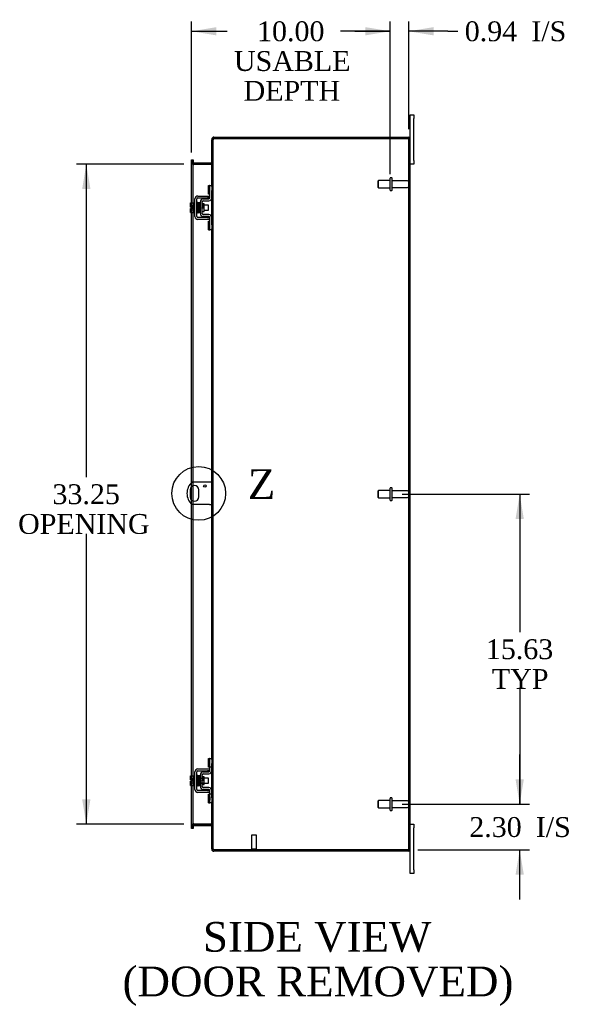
# Model space of a CAD drawing. Header units: inches. Extents: x 6 to 235, y 0 to 158.
# Tile 5 of 8: x 136 to 164, y 53 to 103. Entities that reach past the tile are written whole.
import ezdxf
from ezdxf.enums import TextEntityAlignment as Align
from ezdxf.lldxf.tags import DXFTag

# ---------------------------------------------------------------- set-up
doc = ezdxf.new("R2010")
doc.units = ezdxf.units.IN
doc.header["$MEASUREMENT"] = 0
doc.layers.get('0').update_dxf_attribs({"linetype": 'CONTINUOUS'})
for name, color, linetype in [('COM40153-1', 7, 'CONTINUOUS'), ('COM42667', 7, 'CONTINUOUS'), ('COM42780', 7, 'CONTINUOUS'), ('COM48454', 7, 'CONTINUOUS'), ('DEFAULT', 7, 'CONTINUOUS'), ('FET07710', 7, 'CONTINUOUS'), ('SCC19011', 7, 'CONTINUOUS'), ('SPR20265', 7, 'CONTINUOUS'), ('STD21878', 7, 'CONTINUOUS'), ('STD26094', 7, 'CONTINUOUS'), ('WAF25035', 7, 'CONTINUOUS')]:
    doc.layers.add(name, color=color, linetype=linetype)
doc.styles.add('SEACAD_TIMES_NEW_ROMAN', font='times.ttf')
tags = doc.linetypes.add('CENTER2', pattern=[1.125, 0.75, -0.125, 0.125, -0.125]).pattern_tags.tags
tags[10:11] = [DXFTag(74, 4), DXFTag(75, 0), DXFTag(340, '0'), DXFTag(46, 0.0), DXFTag(50, 0.0), DXFTag(44, 0.0), DXFTag(45, 0.0)]
tags[8:9] = [DXFTag(74, 4), DXFTag(75, 0), DXFTag(340, '0'), DXFTag(46, 0.0), DXFTag(50, 0.0), DXFTag(44, 0.0), DXFTag(45, 0.0)]
tags[6:7] = [DXFTag(74, 4), DXFTag(75, 0), DXFTag(340, '0'), DXFTag(46, 0.0), DXFTag(50, 0.0), DXFTag(44, 0.0), DXFTag(45, 0.0)]
tags[4:5] = [DXFTag(74, 4), DXFTag(75, 0), DXFTag(340, '0'), DXFTag(46, 0.0), DXFTag(50, 0.0), DXFTag(44, 0.0), DXFTag(45, 0.0)]

# ---------------------------------------------------------------- blocks, each defined once
blk = doc.blocks.new('GDIMGGROUP5')
at = {"layer": 'DEFAULT', "linetype": 'Continuous'}
for points in [[(161.271, 64.261), (160.854, 64.261), (161.063, 63.011)], [(161.271, 59.458), (161.063, 60.708), (160.854, 59.458)]]:
    blk.add_hatch(color=136, dxfattribs=at).paths.add_polyline_path(points)
at = {"layer": 'DEFAULT', "color": 136, "linetype": 'Continuous'}
for p, q in [((161.063, 63.011), (161.063, 65.511)), ((155.134, 63.011), (161.563, 63.011)), ((155.935, 60.708), (161.563, 60.708)), ((161.063, 58.208), (161.063, 60.708))]:
    blk.add_line(p, q, dxfattribs=at)
at = {"layer": 'DEFAULT', "color": 136, "linetype": 'Continuous', "style": 'SEACAD_TIMES_NEW_ROMAN'}
for s, p in [('2.30', (158.521, 62.36)), ('I/S', (161.875, 62.36))]:
    blk.add_text(s, height=1, dxfattribs=at).set_placement(p, align=Align.TOP_LEFT)
blk = doc.blocks.new('GDIMGGROUP6')
at = {"layer": 'DEFAULT', "linetype": 'Continuous'}
for points in [[(161.271, 77.386), (161.063, 78.636), (160.854, 77.386)], [(161.271, 64.261), (160.854, 64.261), (161.063, 63.011)]]:
    blk.add_hatch(color=136, dxfattribs=at).paths.add_polyline_path(points)
at = {"layer": 'DEFAULT', "color": 136, "linetype": 'Continuous'}
for p, q in [((155.134, 78.636), (161.563, 78.636)), ((161.063, 78.636), (161.063, 71.674)), ((161.063, 68.824), (161.063, 63.011)), ((155.134, 63.011), (161.563, 63.011))]:
    blk.add_line(p, q, dxfattribs=at)
at = {"layer": 'DEFAULT', "color": 136, "linetype": 'Continuous', "style": 'SEACAD_TIMES_NEW_ROMAN'}
for s, p in [('15.63', (159.356, 71.324)), ('TYP', (159.664, 69.824))]:
    blk.add_text(s, height=1, dxfattribs=at).set_placement(p, align=Align.TOP_LEFT)
blk = doc.blocks.new('GDIMGGROUP13')
at = {"layer": 'DEFAULT', "linetype": 'Continuous'}
for points in [[(145.78, 102.175), (144.53, 101.967), (145.78, 101.759)], [(153.284, 102.175), (153.284, 101.759), (154.534, 101.967)]]:
    blk.add_hatch(color=136, dxfattribs=at).paths.add_polyline_path(points)
at = {"layer": 'DEFAULT', "color": 136, "linetype": 'Continuous'}
for p, q in [((144.53, 95.863), (144.53, 102.467)), ((154.534, 94.761), (154.534, 102.467)), ((144.53, 101.967), (146.314, 101.967)), ((152.749, 101.967), (154.534, 101.967))]:
    blk.add_line(p, q, dxfattribs=at)
at = {"layer": 'DEFAULT', "color": 136, "linetype": 'Continuous', "style": 'SEACAD_TIMES_NEW_ROMAN'}
for s, p in [('10.00', (147.826, 102.467)), ('USABLE', (146.664, 100.967)), ('DEPTH', (147.15, 99.467))]:
    blk.add_text(s, height=1, dxfattribs=at).set_placement(p, align=Align.TOP_LEFT)
blk = doc.blocks.new('GDIMGGROUP20')
at = {"layer": 'DEFAULT', "linetype": 'Continuous'}
for points in [[(139.014, 94.011), (139.431, 94.011), (139.222, 95.261)], [(139.014, 63.261), (139.222, 62.011), (139.431, 63.261)]]:
    blk.add_hatch(color=136, dxfattribs=at).paths.add_polyline_path(points)
at = {"layer": 'DEFAULT', "color": 136, "linetype": 'Continuous'}
for p, q in [((144.138, 95.261), (138.722, 95.261)), ((139.222, 95.261), (139.222, 79.486)), ((139.222, 76.636), (139.222, 62.011)), ((144.138, 62.011), (138.722, 62.011))]:
    blk.add_line(p, q, dxfattribs=at)
at = {"layer": 'DEFAULT', "color": 136, "linetype": 'Continuous', "style": 'SEACAD_TIMES_NEW_ROMAN'}
for s, p in [('33.25', (137.516, 79.136)), ('OPENING ', (135.786, 77.636))]:
    blk.add_text(s, height=1, dxfattribs=at).set_placement(p, align=Align.TOP_LEFT)
blk = doc.blocks.new('GDIMGGROUP26')
at = {"layer": 'DEFAULT', "linetype": 'Continuous'}
for points in [[(153.284, 102.175), (153.284, 101.759), (154.534, 101.967)], [(156.721, 102.175), (155.471, 101.967), (156.721, 101.759)]]:
    blk.add_hatch(color=136, dxfattribs=at).paths.add_polyline_path(points)
at = {"layer": 'DEFAULT', "color": 136, "linetype": 'Continuous'}
for p, q in [((154.534, 94.761), (154.534, 102.467)), ((155.471, 97.028), (155.471, 102.467)), ((154.534, 101.967), (152.034, 101.967)), ((157.444, 101.967), (155.471, 101.967)), ((157.444, 101.967), (157.944, 101.967))]:
    blk.add_line(p, q, dxfattribs=at)
at = {"layer": 'DEFAULT', "color": 136, "linetype": 'Continuous', "style": 'SEACAD_TIMES_NEW_ROMAN'}
for s, p in [('0.94', (158.294, 102.467)), ('I/S', (161.648, 102.467))]:
    blk.add_text(s, height=1, dxfattribs=at).set_placement(p, align=Align.TOP_LEFT)
blk = doc.blocks.new('SE1')
at = {"color": 136, "linetype": 'Continuous', "style": 'SEACAD_TIMES_NEW_ROMAN'}
blk.add_text('Z', height=1.5, dxfattribs=at).set_placement((147.361, 79.896), align=Align.TOP_LEFT)
blk = doc.blocks.new('SE')
at = {"layer": 'DEFAULT', "color": 7, "linetype": 'CENTER2'}
blk.add_circle((144.886, 78.676), 1.355, dxfattribs=at)
at = {"layer": 'DEFAULT'}
blk.add_blockref('SE1', (0, 0), dxfattribs=at)

msp = doc.modelspace()

# ---------------------------------------------------------------- linework, layer by layer
at = {"layer": 'COM40153-1', "color": 7}
for p, q in [((145.435, 79.239), (144.547, 79.239)), ((145.543, 79.239), (145.435, 79.239)), ((144.449, 78.858), (144.449, 78.495)), ((144.886, 78.495), (144.886, 78.858)), ((145.435, 78.114), (144.547, 78.114)), ((145.435, 78.114), (145.543, 78.114))]:
    msp.add_line(p, q, dxfattribs=at)
msp.add_circle((145.199, 79.052), 0.0625, dxfattribs=at)
for centre, radius, start, end in [((145.043, 78.676), 0.75, 131.4096, 228.5904), ((144.668, 78.858), 0.218, 0, 180), ((144.668, 78.495), 0.218, 180, 0)]:
    msp.add_arc(centre, radius, start, end, dxfattribs=at)
at = {"layer": 'COM42667', "color": 7}
for p, q in [((144.697, 92.628), (144.697, 93.52)), ((144.792, 92.628), (144.792, 93.52)), ((144.84, 93.663), (145.323, 93.663)), ((144.84, 93.568), (145.323, 93.568)), ((145.323, 93.663), (145.448, 93.663)), ((145.448, 93.568), (145.323, 93.568)), ((145.323, 92.58), (144.84, 92.58)), ((145.323, 92.485), (144.84, 92.485)), ((145.323, 92.58), (145.448, 92.58)), ((145.448, 92.485), (145.323, 92.485)), ((144.697, 63.752), (144.697, 64.644)), ((144.792, 63.752), (144.792, 64.644)), ((144.84, 64.787), (145.323, 64.787)), ((144.84, 64.692), (145.323, 64.692)), ((145.323, 64.787), (145.448, 64.787)), ((145.448, 64.692), (145.323, 64.692)), ((145.323, 63.704), (144.84, 63.704)), ((145.323, 63.609), (144.84, 63.609)), ((145.323, 63.704), (145.448, 63.704)), ((145.448, 63.609), (145.323, 63.609))]:
    msp.add_line(p, q, dxfattribs=at)
for centre, radius, start, end in [((144.84, 93.52), 0.143, 90, 180), ((144.84, 93.52), 0.048, 90, 180), ((144.84, 92.628), 0.143, 180, 270), ((144.84, 92.628), 0.048, 180, 270), ((144.84, 64.644), 0.143, 90, 180), ((144.84, 64.644), 0.048, 90, 180), ((144.84, 63.752), 0.143, 180, 270), ((144.84, 63.752), 0.048, 180, 270)]:
    msp.add_arc(centre, radius, start, end, dxfattribs=at)
at = {"layer": 'COM42780', "color": 7}
for p, q in [((145.383, 93.752), (145.383, 94.189)), ((145.383, 94.189), (145.434, 94.189)), ((145.448, 94.189), (145.434, 94.189)), ((145.448, 93.939), (145.448, 94.189)), ((145.448, 94.189), (145.543, 94.189)), ((145.448, 93.567), (145.448, 93.939)), ((145.543, 94.143), (145.543, 93.939)), ((145.543, 93.567), (145.543, 93.939)), ((144.971, 92.777), (144.971, 93.371)), ((145.066, 92.777), (145.066, 93.371)), ((145.111, 93.514), (145.401, 93.519)), ((145.113, 93.419), (145.402, 93.424)), ((145.434, 93.752), (145.383, 93.752)), ((145.434, 93.752), (145.448, 93.752)), ((145.066, 92.879), (145.161, 92.879)), ((145.161, 93.269), (145.094, 93.269)), ((145.161, 92.879), (145.161, 93.269)), ((145.401, 92.629), (145.111, 92.634)), ((145.402, 92.724), (145.113, 92.729)), ((145.383, 91.959), (145.383, 92.396)), ((145.383, 92.396), (145.434, 92.396)), ((145.448, 92.396), (145.434, 92.396)), ((145.448, 92.209), (145.448, 92.581)), ((145.543, 92.209), (145.543, 92.581)), ((145.383, 91.959), (145.434, 91.959)), ((145.434, 91.959), (145.448, 91.959)), ((145.448, 91.959), (145.448, 92.209)), ((145.543, 91.959), (145.448, 91.959)), ((145.543, 92.209), (145.543, 92.005)), ((145.383, 64.876), (145.383, 65.313)), ((145.383, 65.313), (145.434, 65.313)), ((145.448, 65.313), (145.434, 65.313)), ((145.448, 65.063), (145.448, 65.313)), ((145.448, 65.313), (145.543, 65.313)), ((145.448, 64.691), (145.448, 65.063)), ((145.45, 64.876), (145.45, 65.313)), ((145.543, 65.267), (145.543, 65.063)), ((145.543, 64.691), (145.543, 65.063)), ((145.111, 64.638), (145.401, 64.643)), ((145.113, 64.543), (145.402, 64.548)), ((145.434, 64.876), (145.383, 64.876)), ((145.434, 64.876), (145.448, 64.876)), ((145.543, 64.876), (145.448, 64.876)), ((144.971, 63.901), (144.971, 64.495)), ((144.971, 64.323), (145.161, 64.323)), ((145.161, 64.305), (144.971, 64.305)), ((144.971, 64.092), (145.161, 64.092)), ((144.971, 64.073), (145.161, 64.073)), ((145.066, 63.901), (145.066, 64.495)), ((145.094, 64.393), (145.066, 64.393)), ((145.161, 64.393), (145.094, 64.393)), ((145.161, 64.003), (145.161, 64.393)), ((145.066, 64.003), (145.161, 64.003)), ((145.401, 63.753), (145.111, 63.758)), ((145.402, 63.848), (145.113, 63.853)), ((145.383, 63.083), (145.383, 63.52)), ((145.383, 63.52), (145.434, 63.52)), ((145.448, 63.52), (145.434, 63.52)), ((145.448, 63.333), (145.448, 63.705)), ((145.543, 63.52), (145.448, 63.52)), ((145.45, 63.083), (145.45, 63.52)), ((145.543, 63.333), (145.543, 63.705)), ((145.383, 63.083), (145.434, 63.083)), ((145.434, 63.083), (145.448, 63.083)), ((145.449, 63.388), (145.448, 63.388)), ((145.449, 63.358), (145.448, 63.358)), ((145.448, 63.083), (145.448, 63.333)), ((145.449, 63.279), (145.448, 63.279)), ((145.449, 63.273), (145.448, 63.273)), ((145.449, 63.248), (145.448, 63.248)), ((145.449, 63.215), (145.448, 63.215)), ((145.543, 63.083), (145.448, 63.083)), ((145.449, 63.388), (145.449, 63.273)), ((145.449, 63.273), (145.449, 63.248)), ((145.449, 63.248), (145.449, 63.215)), ((145.543, 63.333), (145.543, 63.129))]:
    msp.add_line(p, q, dxfattribs=at)
for centre, radius, start, end in [((145.114, 93.371), 0.143, 91, 180), ((145.114, 93.371), 0.048, 91, 180), ((145.4, 93.567), 0.048, 271, 0), ((145.4, 93.567), 0.143, 271, 0), ((145.114, 92.777), 0.143, 180, 269), ((145.114, 92.777), 0.048, 180, 269), ((145.4, 92.581), 0.048, 0, 89), ((145.4, 92.581), 0.143, 0, 89), ((145.114, 64.495), 0.143, 91, 180), ((145.114, 64.495), 0.048, 91, 180), ((145.4, 64.691), 0.048, 271, 0), ((145.4, 64.691), 0.143, 271, 0), ((145.114, 63.901), 0.143, 180, 269), ((145.114, 63.901), 0.048, 180, 269), ((145.4, 63.705), 0.048, 0, 89), ((145.4, 63.705), 0.143, 0, 89)]:
    msp.add_arc(centre, radius, start, end, dxfattribs=at)
at = {"layer": 'COM48454', "color": 7}
for p, q in [((145.567, 96.528), (145.543, 96.528)), ((145.543, 96.528), (145.543, 96.504)), ((145.543, 96.504), (145.543, 96.502)), ((145.543, 96.504), (145.615, 96.504)), ((145.615, 96.502), (145.543, 96.502)), ((145.543, 94.143), (145.543, 96.502)), ((145.543, 96.486), (145.615, 96.486)), ((145.615, 96.528), (145.567, 96.528)), ((145.615, 96.528), (145.615, 96.504)), ((145.615, 96.504), (145.615, 96.502)), ((145.615, 60.77), (145.615, 96.502)), ((145.651, 96.564), (145.651, 96.636)), ((145.651, 96.636), (155.435, 96.636)), ((145.651, 96.564), (155.435, 96.564)), ((155.435, 96.564), (145.651, 96.564)), ((155.537, 96.564), (155.435, 96.564)), ((155.435, 96.564), (155.537, 96.564)), ((155.471, 60.744), (155.471, 96.528)), ((155.471, 96.528), (155.543, 96.528)), ((155.543, 60.744), (155.543, 96.528)), ((144.53, 95.491), (144.602, 95.491)), ((144.53, 95.415), (144.53, 95.491)), ((144.53, 95.415), (144.53, 95.408)), ((144.53, 95.363), (144.53, 95.408)), ((144.602, 95.408), (144.53, 95.408)), ((144.53, 95.369), (144.602, 95.369)), ((144.53, 93.315), (144.53, 95.363)), ((144.53, 95.351), (144.602, 95.351)), ((144.602, 95.491), (144.602, 95.415)), ((144.602, 95.415), (144.602, 95.408)), ((144.602, 95.408), (144.602, 95.363)), ((144.602, 93.315), (144.602, 95.363)), ((144.638, 95.333), (144.638, 95.261)), ((144.638, 95.333), (145.507, 95.333)), ((145.507, 95.333), (145.507, 95.261)), ((145.615, 95.369), (145.543, 95.369)), ((145.615, 95.351), (145.543, 95.351)), ((144.638, 95.261), (145.507, 95.261)), ((145.507, 95.248), (144.638, 95.248)), ((144.53, 93.108), (144.53, 93.315)), ((144.602, 92.833), (144.602, 93.315)), ((145.543, 92.581), (145.543, 93.567)), ((144.53, 93.04), (144.53, 93.108)), ((144.53, 92.833), (144.53, 93.04)), ((144.53, 79.223), (144.53, 92.833)), ((144.602, 79.239), (144.602, 92.833)), ((145.543, 65.267), (145.543, 92.005)), ((144.53, 79.027), (144.53, 79.223)), ((144.53, 78.325), (144.53, 79.027)), ((144.602, 79.066), (144.602, 79.239)), ((144.602, 78.286), (144.602, 79.066)), ((144.53, 78.129), (144.53, 78.325)), ((144.53, 64.439), (144.53, 78.129)), ((144.602, 78.114), (144.602, 78.286)), ((144.602, 64.439), (144.602, 78.114)), ((145.543, 63.705), (145.543, 64.691)), ((144.53, 64.232), (144.53, 64.439)), ((144.53, 64.164), (144.53, 64.232)), ((144.53, 63.957), (144.53, 64.164)), ((144.602, 63.957), (144.602, 64.439)), ((144.53, 61.91), (144.53, 63.957)), ((144.602, 61.91), (144.602, 63.957)), ((145.543, 60.77), (145.543, 63.129)), ((144.53, 61.921), (144.602, 61.921)), ((144.53, 61.865), (144.53, 61.91)), ((144.602, 61.903), (144.53, 61.903)), ((144.53, 61.857), (144.53, 61.865)), ((144.53, 61.865), (144.602, 61.865)), ((144.53, 61.781), (144.53, 61.857)), ((144.602, 61.781), (144.53, 61.781)), ((144.602, 61.91), (144.602, 61.865)), ((144.602, 61.857), (144.602, 61.865)), ((144.602, 61.857), (144.602, 61.781)), ((144.638, 62.025), (145.507, 62.025)), ((144.638, 61.939), (144.638, 62.011)), ((144.638, 62.011), (145.507, 62.011)), ((144.638, 61.939), (145.507, 61.939)), ((145.507, 61.939), (145.507, 62.011)), ((145.615, 61.921), (145.543, 61.921)), ((145.543, 61.903), (145.615, 61.903)), ((145.543, 60.786), (145.615, 60.786)), ((145.543, 60.77), (145.543, 60.768)), ((145.615, 60.77), (145.543, 60.77)), ((145.543, 60.768), (145.615, 60.768)), ((145.543, 60.768), (145.543, 60.744)), ((145.567, 60.744), (145.543, 60.744)), ((145.615, 60.744), (145.567, 60.744)), ((145.615, 60.77), (145.615, 60.768)), ((145.615, 60.768), (145.615, 60.744)), ((145.651, 60.708), (155.435, 60.708)), ((155.435, 60.708), (145.651, 60.708)), ((145.651, 60.708), (145.651, 60.636)), ((155.435, 60.636), (145.651, 60.636)), ((155.435, 60.708), (155.537, 60.708)), ((155.537, 60.708), (155.435, 60.708)), ((155.471, 60.744), (155.543, 60.744))]:
    msp.add_line(p, q, dxfattribs=at)
for centre, radius, start, end in [((145.651, 96.528), 0.108, 90, 180), ((145.651, 96.528), 0.036, 128.7236, 180), ((145.651, 96.528), 0.036, 90, 128.7236), ((155.435, 96.528), 0.108, 19.4712, 90), ((155.435, 96.528), 0.036, 0, 90), ((155.435, 96.528), 0.108, 0, 19.4712), ((144.638, 95.369), 0.108, 180, 259.6031), ((144.635, 95.354), 0.106, 181.2987, 271.2013), ((144.638, 95.369), 0.036, 180, 270), ((145.507, 95.369), 0.036, 270, 0), ((145.509, 95.354), 0.106, 268.8065, 358.6935), ((145.507, 95.369), 0.108, 280.3994, 0), ((144.638, 95.369), 0.108, 259.6031, 270), ((145.507, 95.369), 0.108, 270, 280.3994), ((144.635, 61.919), 0.106, 88.8065, 178.6935), ((144.638, 61.903), 0.108, 100.3965, 180), ((144.638, 61.903), 0.036, 90, 180), ((144.638, 61.903), 0.108, 90, 100.3965), ((145.509, 61.919), 0.106, 1.2987, 91.2013), ((145.507, 61.903), 0.108, 79.6015, 90), ((145.507, 61.903), 0.036, 0, 90), ((145.507, 61.903), 0.108, 0, 79.6015), ((145.651, 60.744), 0.108, 180, 270), ((145.651, 60.744), 0.036, 180, 231.2764), ((145.651, 60.744), 0.036, 231.2764, 270), ((155.435, 60.744), 0.036, 270, 0), ((155.435, 60.744), 0.108, 270, 340.5288), ((155.435, 60.744), 0.108, 340.5288, 0)]:
    msp.add_arc(centre, radius, start, end, dxfattribs=at)
for centre, major_axis, start_param, end_param in [((155.435, 96.528), (-0.036, 0), 3.141593, 4.712389), ((155.435, 96.528), (-0.108, 0), 3.141593, 3.48143), ((155.435, 60.744), (-0.036, 0), 1.570796, 3.141593), ((155.435, 60.744), (-0.108, 0), 2.801756, 3.141593)]:
    msp.add_ellipse(centre, major_axis=major_axis, ratio=0.997813, start_param=start_param, end_param=end_param, dxfattribs=at)
for points, knots in [([(145.651, 96.564), (145.637, 96.559), (145.622, 96.554), (145.596, 96.544), (145.584, 96.538), (145.564, 96.528), (145.556, 96.523), (145.545, 96.513), (145.543, 96.508), (145.543, 96.502)], [0, 0, 0, 0, 0.25, 0.25, 0.5, 0.5, 0.75, 0.75, 1, 1, 1, 1]), ([(145.651, 96.564), (145.646, 96.559), (145.641, 96.554), (145.633, 96.544), (145.629, 96.538), (145.622, 96.528), (145.619, 96.523), (145.616, 96.513), (145.615, 96.508), (145.615, 96.502)], [0, 0, 0, 0, 0.25, 0.25, 0.5, 0.5, 0.75, 0.75, 1, 1, 1, 1]), ([(144.602, 95.351), (144.602, 95.341), (144.602, 95.331), (144.604, 95.31), (144.606, 95.3), (144.61, 95.285), (144.611, 95.28), (144.615, 95.271), (144.617, 95.267), (144.621, 95.259), (144.624, 95.255), (144.629, 95.251), (144.63, 95.25), (144.634, 95.248), (144.636, 95.248), (144.638, 95.248)], [0, 0, 0, 0, 0.25, 0.25, 0.5, 0.5, 0.625, 0.625, 0.75, 0.75, 0.875, 0.875, 0.9375, 0.9375, 1, 1, 1, 1]), ([(145.507, 95.248), (145.509, 95.248), (145.51, 95.248), (145.514, 95.25), (145.516, 95.251), (145.52, 95.255), (145.523, 95.259), (145.528, 95.267), (145.53, 95.271), (145.533, 95.28), (145.534, 95.285), (145.538, 95.3), (145.54, 95.31), (145.542, 95.331), (145.543, 95.341), (145.543, 95.351)], [0, 0, 0, 0, 0.0625, 0.0625, 0.125, 0.125, 0.25, 0.25, 0.375, 0.375, 0.5, 0.5, 0.75, 0.75, 1, 1, 1, 1]), ([(144.638, 62.025), (144.636, 62.025), (144.634, 62.024), (144.63, 62.023), (144.629, 62.021), (144.624, 62.017), (144.621, 62.014), (144.617, 62.006), (144.615, 62.001), (144.611, 61.992), (144.61, 61.987), (144.606, 61.973), (144.604, 61.962), (144.602, 61.942), (144.602, 61.932), (144.602, 61.921)], [0, 0, 0, 0, 0.0625, 0.0625, 0.125, 0.125, 0.25, 0.25, 0.375, 0.375, 0.5, 0.5, 0.75, 0.75, 1, 1, 1, 1]), ([(145.543, 61.921), (145.543, 61.932), (145.542, 61.942), (145.54, 61.962), (145.538, 61.973), (145.534, 61.987), (145.533, 61.992), (145.53, 62.001), (145.528, 62.006), (145.523, 62.014), (145.52, 62.017), (145.516, 62.021), (145.514, 62.023), (145.51, 62.024), (145.509, 62.024), (145.507, 62.025)], [0, 0, 0, 0, 0.25, 0.25, 0.5, 0.5, 0.625, 0.625, 0.75, 0.75, 0.875, 0.875, 0.9375, 0.9375, 1, 1, 1, 1]), ([(145.543, 60.77), (145.543, 60.765), (145.545, 60.76), (145.556, 60.749), (145.564, 60.744), (145.584, 60.734), (145.596, 60.729), (145.622, 60.719), (145.637, 60.713), (145.651, 60.708)], [0, 0, 0, 0, 0.25, 0.25, 0.5, 0.5, 0.75, 0.75, 1, 1, 1, 1]), ([(145.615, 60.77), (145.615, 60.765), (145.616, 60.76), (145.619, 60.749), (145.622, 60.744), (145.629, 60.734), (145.633, 60.729), (145.641, 60.719), (145.646, 60.713), (145.651, 60.708)], [0, 0, 0, 0, 0.25, 0.25, 0.5, 0.5, 0.75, 0.75, 1, 1, 1, 1])]:
    msp.add_open_spline(points, degree=3, knots=knots, dxfattribs=at)
at = {"layer": 'FET07710', "color": 7}
for p, q in [((155.543, 97.574), (155.543, 97.761)), ((155.543, 97.761), (155.73, 97.761)), ((155.73, 97.761), (155.73, 97.574)), ((155.543, 96.528), (155.543, 97.574)), ((155.73, 95.449), (155.73, 97.574)), ((155.73, 95.449), (155.73, 95.261)), ((155.73, 95.261), (155.543, 95.261)), ((155.543, 62.011), (155.73, 62.011)), ((155.73, 62.011), (155.73, 61.824)), ((155.73, 59.699), (155.73, 61.824)), ((155.543, 59.699), (155.543, 60.744)), ((155.543, 59.511), (155.543, 59.699)), ((155.73, 59.699), (155.73, 59.511)), ((155.73, 59.511), (155.543, 59.511))]:
    msp.add_line(p, q, dxfattribs=at)
at = {"layer": 'SCC19011', "color": 7}
for p, q in [((144.471, 93.315), (144.652, 93.315)), ((144.471, 93.183), (144.471, 93.315)), ((144.471, 93.183), (144.652, 93.183)), ((144.471, 93.108), (144.471, 93.183)), ((144.566, 93.108), (144.471, 93.108)), ((144.471, 92.965), (144.471, 93.04)), ((144.566, 93.04), (144.471, 93.04)), ((144.471, 92.965), (144.652, 92.965)), ((144.471, 92.833), (144.471, 92.965)), ((144.471, 92.833), (144.652, 92.833)), ((144.566, 93.04), (144.566, 93.108)), ((144.815, 93.196), (144.792, 93.196)), ((144.792, 92.952), (144.824, 92.952)), ((144.865, 93.196), (144.85, 93.196)), ((144.859, 92.952), (144.874, 92.952)), ((144.915, 93.196), (144.9, 93.196)), ((144.909, 92.952), (144.924, 92.952)), ((144.965, 93.196), (144.95, 93.196)), ((144.959, 92.952), (144.971, 92.952)), ((145.384, 93.196), (145.161, 93.196)), ((145.161, 92.952), (145.384, 92.952)), ((145.384, 92.952), (145.384, 93.196)), ((144.471, 64.439), (144.652, 64.439)), ((144.471, 64.307), (144.471, 64.439)), ((144.471, 64.307), (144.652, 64.307)), ((144.471, 64.232), (144.471, 64.307)), ((144.566, 64.232), (144.471, 64.232)), ((144.471, 64.089), (144.471, 64.164)), ((144.566, 64.164), (144.471, 64.164)), ((144.471, 64.089), (144.652, 64.089)), ((144.471, 63.957), (144.471, 64.089)), ((144.566, 64.164), (144.566, 64.232)), ((144.815, 64.32), (144.792, 64.32)), ((144.792, 64.076), (144.824, 64.076)), ((144.865, 64.32), (144.85, 64.32)), ((144.859, 64.076), (144.874, 64.076)), ((144.915, 64.32), (144.9, 64.32)), ((144.909, 64.076), (144.924, 64.076)), ((144.965, 64.32), (144.95, 64.32)), ((144.959, 64.076), (144.971, 64.076)), ((145.384, 64.32), (145.161, 64.32)), ((145.161, 64.076), (145.384, 64.076)), ((145.384, 64.076), (145.384, 64.32)), ((144.471, 63.957), (144.652, 63.957))]:
    msp.add_line(p, q, dxfattribs=at)
at = {"layer": 'SPR20265', "color": 7}
for p, q in [((145.07, 93.074), (145.105, 93.074)), ((145.07, 64.198), (145.105, 64.198))]:
    msp.add_line(p, q, dxfattribs=at)
for centre, radius, start, end in [((149.773, 92.895), 4.985, 175.1825, 176.5376), ((144.925, 93.299), 0.0181, 0.2962, 180.6354), ((149.743, 92.897), 4.919, 179.5796, 179.9446), ((149.773, 64.019), 4.985, 175.1825, 176.5376), ((149.743, 64.021), 4.919, 179.5796, 179.9446), ((144.925, 64.423), 0.0181, 0.2962, 180.6354)]:
    msp.add_arc(centre, radius, start, end, dxfattribs=at)
for centre in [(144.806, 92.902), (144.806, 64.026)]:
    msp.add_ellipse(centre, major_axis=(-0.0175, 0), ratio=0.707107, start_param=0.666946, end_param=5.616239, dxfattribs=at)
for points, knots in [([(144.842, 93.315), (144.842, 93.316), (144.842, 93.317), (144.841, 93.32), (144.84, 93.323), (144.839, 93.325), (144.836, 93.328), (144.834, 93.33), (144.831, 93.331), (144.826, 93.332), (144.82, 93.332), (144.813, 93.328), (144.807, 93.32), (144.806, 93.314), (144.805, 93.31)], [0, 0, 0, 0, 0.03948, 0.078027, 0.11705, 0.157795, 0.20119, 0.247813, 0.297965, 0.351797, 0.472995, 0.624898, 0.803476, 1, 1, 1, 1]), ([(144.807, 93.311), (144.808, 93.311), (144.809, 93.31), (144.811, 93.291), (144.813, 93.256), (144.815, 93.215), (144.816, 93.174), (144.818, 93.136), (144.819, 93.103), (144.82, 93.076), (144.821, 93.05), (144.821, 93.02), (144.823, 92.985), (144.824, 92.945), (144.826, 92.905), (144.828, 92.868), (144.83, 92.84), (144.832, 92.837), (144.832, 92.836)], [0.0402294, 0.0402294, 0.0402294, 0.0402294, 0.0962651, 0.1836152, 0.2619538, 0.3312786, 0.3915016, 0.442594, 0.4845239, 0.5172899, 0.5463931, 0.5841023, 0.6308517, 0.6866387, 0.7514677, 0.8253147, 0.9081399, 0.9951321, 0.9951321, 0.9951321, 0.9951321]), ([(144.867, 92.84), (144.866, 92.841), (144.865, 92.844), (144.863, 92.87), (144.861, 92.906), (144.859, 92.946), (144.858, 92.985), (144.856, 93.02), (144.856, 93.05), (144.855, 93.076), (144.854, 93.103), (144.853, 93.136), (144.851, 93.175), (144.85, 93.217), (144.848, 93.259), (144.846, 93.295), (144.844, 93.316), (144.842, 93.317), (144.842, 93.317)], [0.007956, 0.007956, 0.007956, 0.007956, 0.0902869, 0.171964, 0.2449933, 0.3092617, 0.364675, 0.4111808, 0.4487353, 0.4777397, 0.5104186, 0.5522907, 0.6034131, 0.6638342, 0.7336337, 0.8128446, 0.9016052, 0.9648764, 0.9648764, 0.9648764, 0.9648764]), ([(144.857, 93.31), (144.856, 93.307), (144.854, 93.294), (144.852, 93.262), (144.851, 93.232), (144.85, 93.215), (144.85, 93.214)], [0.0981827, 0.0981827, 0.0981827, 0.0981827, 0.1867929, 0.2658332, 0.3354212, 0.34433, 0.34433, 0.34433, 0.34433]), ([(144.894, 93.299), (144.894, 93.305), (144.893, 93.312), (144.886, 93.32), (144.88, 93.323), (144.875, 93.324), (144.872, 93.324), (144.868, 93.323), (144.865, 93.321), (144.862, 93.318), (144.859, 93.315), (144.858, 93.31), (144.858, 93.308), (144.858, 93.306)], [0, 0, 0, 0, 0.337377, 0.476585, 0.593946, 0.643993, 0.690857, 0.738213, 0.787078, 0.837877, 0.890521, 0.944659, 1, 1, 1, 1]), ([(144.859, 93.302), (144.86, 93.294), (144.861, 93.281), (144.864, 93.232), (144.866, 93.166), (144.869, 93.088), (144.872, 93.007), (144.875, 92.932), (144.878, 92.872), (144.88, 92.856), (144.881, 92.847)], [0, 0, 0, 0, 0.114486, 0.231947, 0.352472, 0.475982, 0.602512, 0.732024, 0.864532, 1, 1, 1, 1]), ([(144.916, 92.85), (144.915, 92.856), (144.913, 92.869), (144.911, 92.916), (144.908, 92.98), (144.905, 93.057), (144.902, 93.139), (144.9, 93.215), (144.897, 93.277), (144.895, 93.294), (144.894, 93.304)], [0, 0, 0, 0, 0.112935, 0.229308, 0.349042, 0.472285, 0.598918, 0.729117, 0.862747, 1, 1, 1, 1]), ([(144.907, 93.301), (144.906, 93.299), (144.905, 93.295), (144.903, 93.266), (144.901, 93.235), (144.9, 93.215), (144.9, 93.209)], [0, 0, 0, 0, 0.0920689, 0.1750905, 0.2491163, 0.2787764, 0.2787764, 0.2787764, 0.2787764]), ([(144.907, 93.298), (144.908, 93.296), (144.909, 93.293), (144.912, 93.266), (144.914, 93.232), (144.916, 93.185), (144.918, 93.13), (144.92, 93.07), (144.922, 93.008), (144.924, 92.95), (144.927, 92.902), (144.929, 92.869), (144.931, 92.851), (144.932, 92.85), (144.933, 92.85)], [0.0030153, 0.0030153, 0.0030153, 0.0030153, 0.0911168, 0.1734244, 0.2469059, 0.3115047, 0.4137106, 0.4808253, 0.5545336, 0.6652124, 0.7347799, 0.8137322, 0.9021481, 0.9589659, 0.9589659, 0.9589659, 0.9589659]), ([(144.967, 92.857), (144.966, 92.857), (144.965, 92.858), (144.963, 92.874), (144.961, 92.905), (144.959, 92.951), (144.957, 93.008), (144.955, 93.07), (144.953, 93.13), (144.951, 93.185), (144.949, 93.233), (144.947, 93.268), (144.944, 93.296), (144.943, 93.3), (144.942, 93.301)], [0.04806, 0.04806, 0.04806, 0.04806, 0.0950174, 0.1815834, 0.2594443, 0.3284541, 0.4389593, 0.5129458, 0.5804713, 0.6835524, 0.7488804, 0.8233727, 0.9070568, 1, 1, 1, 1]), ([(144.971, 93.309), (144.969, 93.308), (144.965, 93.307), (144.956, 93.298), (144.956, 93.287), (144.952, 93.259), (144.951, 93.229), (144.95, 93.208), (144.95, 93.205)], [0.5123447, 0.5123447, 0.5123447, 0.5123447, 0.5177994, 0.525151, 0.5633792, 0.6073205, 0.6548363, 0.6646728, 0.6646728, 0.6646728, 0.6646728]), ([(144.832, 92.837), (144.832, 92.836), (144.832, 92.833), (144.834, 92.829), (144.836, 92.826), (144.84, 92.822), (144.846, 92.82), (144.853, 92.82), (144.86, 92.822), (144.865, 92.827), (144.867, 92.833), (144.868, 92.836), (144.868, 92.838)], [0, 0, 0, 0, 0.065589, 0.134096, 0.204, 0.273642, 0.405923, 0.527776, 0.652215, 0.775569, 0.89228, 1, 1, 1, 1]), ([(144.867, 92.836), (144.868, 92.839), (144.87, 92.844), (144.872, 92.875), (144.874, 92.908), (144.874, 92.93), (144.875, 92.937)], [0, 0, 0, 0, 0.0928591, 0.1764944, 0.2509703, 0.283562, 0.283562, 0.283562, 0.283562]), ([(144.88, 92.852), (144.881, 92.846), (144.882, 92.84), (144.889, 92.832), (144.894, 92.829), (144.899, 92.828), (144.902, 92.828), (144.906, 92.829), (144.91, 92.831), (144.913, 92.834), (144.915, 92.838), (144.916, 92.842), (144.916, 92.844), (144.917, 92.846)], [0, 0, 0, 0, 0.324319, 0.462115, 0.581304, 0.633213, 0.682431, 0.732423, 0.783847, 0.836789, 0.89085, 0.94542, 1, 1, 1, 1]), ([(144.918, 92.844), (144.919, 92.847), (144.92, 92.86), (144.922, 92.893), (144.924, 92.923), (144.925, 92.939), (144.925, 92.942)], [0.0989373, 0.0989373, 0.0989373, 0.0989373, 0.1880575, 0.2674974, 0.3374282, 0.3488368, 0.3488368, 0.3488368, 0.3488368]), ([(144.933, 92.853), (144.933, 92.852), (144.933, 92.851), (144.933, 92.848), (144.934, 92.845), (144.936, 92.843), (144.938, 92.84), (144.941, 92.838), (144.944, 92.837), (144.948, 92.836), (144.954, 92.836), (144.962, 92.84), (144.968, 92.849), (144.969, 92.855), (144.969, 92.859)], [0, 0, 0, 0, 0.039675, 0.078069, 0.116606, 0.156607, 0.199119, 0.244855, 0.294249, 0.347558, 0.468612, 0.621309, 0.801496, 1, 1, 1, 1]), ([(144.961, 93.278), (144.96, 93.278), (144.96, 93.277), (144.961, 93.266), (144.963, 93.242), (144.965, 93.192), (144.968, 93.132), (144.969, 93.081), (144.97, 93.056), (144.971, 93.047)], [0.5349665, 0.5349665, 0.5349665, 0.5349665, 0.5439036, 0.5644155, 0.6082886, 0.6560238, 0.7153998, 0.7518561, 0.772357, 0.772357, 0.772357, 0.772357]), ([(145.092, 93.276), (145.092, 93.278), (145.092, 93.28), (145.09, 93.284), (145.088, 93.288), (145.085, 93.29), (145.082, 93.292), (145.077, 93.294), (145.071, 93.294), (145.067, 93.292), (145.066, 93.291)], [0, 0, 0, 0, 0.0589773, 0.1211115, 0.1849679, 0.2490189, 0.31194, 0.3728411, 0.4898099, 0.5959107, 0.5959107, 0.5959107, 0.5959107]), ([(145.066, 93.171), (145.066, 93.166), (145.067, 93.148), (145.068, 93.115), (145.069, 93.089), (145.07, 93.074)], [0.6947227, 0.6947227, 0.6947227, 0.6947227, 0.7496304, 0.874808, 1, 1, 1, 1]), ([(145.068, 92.866), (145.069, 92.87), (145.069, 92.874), (145.07, 92.879), (145.07, 92.879)], [0.54441451, 0.54441451, 0.54441451, 0.54441451, 0.56768827, 0.56919724, 0.56919724, 0.56919724, 0.56919724]), ([(145.105, 93.074), (145.104, 93.089), (145.103, 93.115), (145.101, 93.156), (145.1, 93.192), (145.098, 93.224), (145.096, 93.25), (145.095, 93.268), (145.093, 93.278), (145.092, 93.278), (145.092, 93.278)], [0, 0, 0, 0, 0.1236932, 0.2477957, 0.3722334, 0.4970307, 0.6222178, 0.7477992, 0.8737106, 0.9604174, 0.9604174, 0.9604174, 0.9604174]), ([(144.842, 64.439), (144.842, 64.44), (144.842, 64.441), (144.841, 64.444), (144.84, 64.447), (144.839, 64.449), (144.836, 64.452), (144.834, 64.454), (144.831, 64.455), (144.826, 64.456), (144.82, 64.456), (144.813, 64.452), (144.807, 64.444), (144.806, 64.438), (144.805, 64.434)], [0, 0, 0, 0, 0.03948, 0.078027, 0.11705, 0.157795, 0.20119, 0.247813, 0.297965, 0.351797, 0.472995, 0.624898, 0.803476, 1, 1, 1, 1]), ([(144.807, 64.435), (144.808, 64.435), (144.809, 64.434), (144.811, 64.415), (144.813, 64.38), (144.815, 64.339), (144.816, 64.298), (144.818, 64.26), (144.819, 64.227), (144.82, 64.2), (144.821, 64.174), (144.821, 64.144), (144.823, 64.109), (144.824, 64.069), (144.826, 64.029), (144.828, 63.992), (144.83, 63.964), (144.832, 63.961), (144.832, 63.96)], [0.0402294, 0.0402294, 0.0402294, 0.0402294, 0.0962651, 0.1836152, 0.2619538, 0.3312786, 0.3915016, 0.442594, 0.4845239, 0.5172899, 0.5463931, 0.5841023, 0.6308517, 0.6866387, 0.7514677, 0.8253147, 0.9081399, 0.9951321, 0.9951321, 0.9951321, 0.9951321]), ([(144.867, 63.964), (144.866, 63.965), (144.865, 63.968), (144.863, 63.994), (144.861, 64.03), (144.859, 64.07), (144.858, 64.109), (144.856, 64.144), (144.856, 64.174), (144.855, 64.2), (144.854, 64.227), (144.853, 64.26), (144.851, 64.299), (144.85, 64.341), (144.848, 64.383), (144.846, 64.419), (144.844, 64.44), (144.842, 64.441), (144.842, 64.441)], [0.007956, 0.007956, 0.007956, 0.007956, 0.0902869, 0.171964, 0.2449933, 0.3092617, 0.364675, 0.4111808, 0.4487353, 0.4777397, 0.5104186, 0.5522907, 0.6034131, 0.6638342, 0.7336337, 0.8128446, 0.9016052, 0.9648764, 0.9648764, 0.9648764, 0.9648764]), ([(144.857, 64.434), (144.856, 64.431), (144.854, 64.418), (144.852, 64.386), (144.851, 64.356), (144.85, 64.339), (144.85, 64.338)], [0.0981827, 0.0981827, 0.0981827, 0.0981827, 0.1867929, 0.2658332, 0.3354212, 0.34433, 0.34433, 0.34433, 0.34433]), ([(144.894, 64.423), (144.894, 64.429), (144.893, 64.436), (144.886, 64.444), (144.88, 64.447), (144.875, 64.448), (144.872, 64.448), (144.868, 64.447), (144.865, 64.445), (144.862, 64.442), (144.859, 64.439), (144.858, 64.434), (144.858, 64.432), (144.858, 64.43)], [0, 0, 0, 0, 0.337377, 0.476585, 0.593946, 0.643993, 0.690857, 0.738213, 0.787078, 0.837877, 0.890521, 0.944659, 1, 1, 1, 1]), ([(144.859, 64.426), (144.86, 64.418), (144.861, 64.405), (144.864, 64.356), (144.866, 64.29), (144.869, 64.212), (144.872, 64.131), (144.875, 64.056), (144.878, 63.996), (144.88, 63.98), (144.881, 63.971)], [0, 0, 0, 0, 0.114486, 0.231947, 0.352472, 0.475982, 0.602512, 0.732024, 0.864532, 1, 1, 1, 1]), ([(144.867, 63.96), (144.868, 63.963), (144.87, 63.968), (144.872, 63.999), (144.874, 64.032), (144.874, 64.054), (144.875, 64.061)], [0, 0, 0, 0, 0.0928591, 0.1764944, 0.2509703, 0.283562, 0.283562, 0.283562, 0.283562]), ([(144.916, 63.974), (144.915, 63.98), (144.913, 63.993), (144.911, 64.04), (144.908, 64.104), (144.905, 64.181), (144.902, 64.263), (144.9, 64.339), (144.897, 64.401), (144.895, 64.418), (144.894, 64.428)], [0, 0, 0, 0, 0.112935, 0.229308, 0.349042, 0.472285, 0.598918, 0.729117, 0.862747, 1, 1, 1, 1]), ([(144.907, 64.425), (144.906, 64.423), (144.905, 64.419), (144.903, 64.39), (144.901, 64.359), (144.9, 64.339), (144.9, 64.333)], [0, 0, 0, 0, 0.0920689, 0.1750905, 0.2491163, 0.2787764, 0.2787764, 0.2787764, 0.2787764]), ([(144.907, 64.422), (144.908, 64.42), (144.909, 64.417), (144.912, 64.39), (144.914, 64.356), (144.916, 64.309), (144.918, 64.254), (144.92, 64.194), (144.922, 64.132), (144.924, 64.074), (144.927, 64.026), (144.929, 63.993), (144.931, 63.975), (144.932, 63.974), (144.933, 63.974)], [0.0030153, 0.0030153, 0.0030153, 0.0030153, 0.0911168, 0.1734244, 0.2469059, 0.3115047, 0.4137106, 0.4808253, 0.5545336, 0.6652124, 0.7347799, 0.8137322, 0.9021481, 0.9589659, 0.9589659, 0.9589659, 0.9589659]), ([(144.918, 63.968), (144.919, 63.971), (144.92, 63.984), (144.922, 64.017), (144.924, 64.047), (144.925, 64.063), (144.925, 64.066)], [0.0989373, 0.0989373, 0.0989373, 0.0989373, 0.1880575, 0.2674974, 0.3374282, 0.3488368, 0.3488368, 0.3488368, 0.3488368]), ([(144.967, 63.981), (144.966, 63.981), (144.965, 63.982), (144.963, 63.998), (144.961, 64.029), (144.959, 64.075), (144.957, 64.132), (144.955, 64.194), (144.953, 64.254), (144.951, 64.309), (144.949, 64.357), (144.947, 64.392), (144.944, 64.42), (144.943, 64.424), (144.942, 64.425)], [0.04806, 0.04806, 0.04806, 0.04806, 0.0950174, 0.1815834, 0.2594443, 0.3284541, 0.4389593, 0.5129458, 0.5804713, 0.6835524, 0.7488804, 0.8233727, 0.9070568, 1, 1, 1, 1]), ([(144.971, 64.433), (144.969, 64.432), (144.965, 64.431), (144.956, 64.422), (144.956, 64.411), (144.952, 64.383), (144.951, 64.353), (144.95, 64.332), (144.95, 64.329)], [0.5123447, 0.5123447, 0.5123447, 0.5123447, 0.5177994, 0.525151, 0.5633792, 0.6073205, 0.6548363, 0.6646728, 0.6646728, 0.6646728, 0.6646728]), ([(144.961, 64.402), (144.96, 64.402), (144.96, 64.401), (144.961, 64.39), (144.963, 64.366), (144.965, 64.316), (144.968, 64.256), (144.969, 64.205), (144.97, 64.18), (144.971, 64.171)], [0.5349665, 0.5349665, 0.5349665, 0.5349665, 0.5439036, 0.5644155, 0.6082886, 0.6560238, 0.7153998, 0.7518561, 0.772357, 0.772357, 0.772357, 0.772357]), ([(145.092, 64.4), (145.092, 64.402), (145.092, 64.404), (145.09, 64.408), (145.088, 64.412), (145.085, 64.414), (145.082, 64.416), (145.077, 64.418), (145.071, 64.418), (145.067, 64.416), (145.066, 64.415)], [0, 0, 0, 0, 0.0589773, 0.1211115, 0.1849679, 0.2490189, 0.31194, 0.3728411, 0.4898099, 0.5959107, 0.5959107, 0.5959107, 0.5959107]), ([(145.066, 64.295), (145.066, 64.29), (145.067, 64.272), (145.068, 64.239), (145.069, 64.213), (145.07, 64.198)], [0.6947964, 0.6947964, 0.6947964, 0.6947964, 0.7496304, 0.874808, 1, 1, 1, 1]), ([(145.105, 64.198), (145.104, 64.213), (145.103, 64.239), (145.101, 64.28), (145.1, 64.316), (145.098, 64.348), (145.096, 64.374), (145.095, 64.392), (145.093, 64.402), (145.092, 64.402), (145.092, 64.402)], [0, 0, 0, 0, 0.1236932, 0.2477957, 0.3722334, 0.4970307, 0.6222178, 0.7477992, 0.8737106, 0.9604174, 0.9604174, 0.9604174, 0.9604174]), ([(144.832, 63.961), (144.832, 63.96), (144.832, 63.957), (144.834, 63.953), (144.836, 63.95), (144.84, 63.946), (144.846, 63.944), (144.853, 63.944), (144.86, 63.946), (144.865, 63.951), (144.867, 63.957), (144.868, 63.96), (144.868, 63.962)], [0, 0, 0, 0, 0.065589, 0.134096, 0.204, 0.273642, 0.405923, 0.527776, 0.652215, 0.775569, 0.89228, 1, 1, 1, 1]), ([(144.88, 63.976), (144.881, 63.97), (144.882, 63.964), (144.889, 63.956), (144.894, 63.953), (144.899, 63.952), (144.902, 63.952), (144.906, 63.953), (144.91, 63.955), (144.913, 63.958), (144.915, 63.962), (144.916, 63.966), (144.916, 63.968), (144.917, 63.97)], [0, 0, 0, 0, 0.324319, 0.462115, 0.581304, 0.633213, 0.682431, 0.732423, 0.783847, 0.836789, 0.89085, 0.94542, 1, 1, 1, 1]), ([(144.933, 63.977), (144.933, 63.976), (144.933, 63.975), (144.933, 63.972), (144.934, 63.969), (144.936, 63.967), (144.938, 63.964), (144.941, 63.962), (144.944, 63.961), (144.948, 63.96), (144.954, 63.96), (144.962, 63.964), (144.968, 63.973), (144.969, 63.979), (144.969, 63.983)], [0, 0, 0, 0, 0.039675, 0.078069, 0.116606, 0.156607, 0.199119, 0.244855, 0.294249, 0.347558, 0.468612, 0.621309, 0.801496, 1, 1, 1, 1])]:
    msp.add_open_spline(points, degree=3, knots=knots, dxfattribs=at)
for points in [[(144.968, 92.855), (144.969, 92.86), (144.97, 92.866), (144.971, 92.874)], [(144.968, 63.979), (144.969, 63.984), (144.97, 63.99), (144.971, 63.998)], [(145.068, 63.99), (145.069, 63.994), (145.069, 63.998), (145.07, 64.002)]]:
    msp.add_open_spline(points, degree=3, dxfattribs=at)
at = {"layer": 'STD21878', "color": 7}
for p, q in [((147.8, 61.458), (147.55, 61.458)), ((147.55, 61.458), (147.55, 60.739)), ((147.8, 60.739), (147.8, 61.458)), ((147.815, 60.739), (147.534, 60.739)), ((147.534, 60.739), (147.534, 60.708)), ((147.534, 60.708), (147.534, 60.708)), ((147.815, 60.708), (147.815, 60.739)), ((147.815, 60.708), (147.815, 60.708))]:
    msp.add_line(p, q, dxfattribs=at)
at = {"layer": 'STD26094', "color": 7}
for p, q in [((153.946, 94.449), (153.909, 94.411)), ((153.909, 94.411), (153.909, 94.111)), ((153.946, 94.074), (153.946, 94.449)), ((154.534, 94.449), (153.946, 94.449)), ((154.534, 93.966), (154.534, 94.556)), ((154.604, 94.586), (154.564, 94.586)), ((154.634, 93.966), (154.634, 94.556)), ((155.411, 94.426), (154.634, 94.426)), ((153.909, 94.111), (153.946, 94.074)), ((153.946, 94.074), (154.534, 94.074)), ((154.564, 93.936), (154.604, 93.936)), ((154.634, 94.096), (155.411, 94.096)), ((154.534, 78.341), (154.534, 78.931)), ((154.604, 78.961), (154.564, 78.961)), ((154.634, 78.341), (154.634, 78.931)), ((153.946, 78.824), (153.909, 78.786)), ((153.909, 78.786), (153.909, 78.486)), ((153.909, 78.486), (153.946, 78.449)), ((153.946, 78.449), (153.946, 78.824)), ((154.534, 78.824), (153.946, 78.824)), ((153.946, 78.449), (154.534, 78.449)), ((155.411, 78.801), (154.634, 78.801)), ((154.634, 78.471), (155.411, 78.471)), ((154.564, 78.311), (154.604, 78.311)), ((153.946, 63.199), (153.909, 63.161)), ((153.909, 63.161), (153.909, 62.861)), ((153.946, 62.824), (153.946, 63.199)), ((154.534, 63.199), (153.946, 63.199)), ((154.534, 62.716), (154.534, 63.306)), ((154.604, 63.336), (154.564, 63.336)), ((154.634, 62.716), (154.634, 63.306)), ((155.411, 63.176), (154.634, 63.176)), ((153.909, 62.861), (153.946, 62.824)), ((153.946, 62.824), (154.534, 62.824)), ((154.564, 62.686), (154.604, 62.686)), ((154.634, 62.846), (155.411, 62.846))]:
    msp.add_line(p, q, dxfattribs=at)
for centre, radius, start, end in [((154.564, 94.556), 0.03, 90, 180), ((154.604, 94.556), 0.03, 0, 90), ((155.411, 94.366), 0.06, 0, 90), ((154.564, 93.966), 0.03, 180, 270), ((154.604, 93.966), 0.03, 270, 0), ((155.411, 94.156), 0.06, 270, 0), ((154.564, 78.931), 0.03, 90, 180), ((154.604, 78.931), 0.03, 0, 90), ((155.411, 78.741), 0.06, 0, 90), ((155.411, 78.531), 0.06, 270, 0), ((154.564, 78.341), 0.03, 180, 270), ((154.604, 78.341), 0.03, 270, 0), ((154.564, 63.306), 0.03, 90, 180), ((154.604, 63.306), 0.03, 0, 90), ((155.411, 63.116), 0.06, 0, 90), ((154.564, 62.716), 0.03, 180, 270), ((154.604, 62.716), 0.03, 270, 0), ((155.411, 62.906), 0.06, 270, 0)]:
    msp.add_arc(centre, radius, start, end, dxfattribs=at)
at = {"layer": 'WAF25035', "color": 7}
for p, q in [((144.652, 93.324), (144.652, 92.824)), ((144.697, 93.324), (144.652, 93.324)), ((144.652, 92.824), (144.697, 92.824)), ((144.652, 64.448), (144.652, 63.948)), ((144.697, 64.448), (144.652, 64.448)), ((144.652, 63.948), (144.697, 63.948))]:
    msp.add_line(p, q, dxfattribs=at)

# ---------------------------------------------------------------- block references
at = {"layer": 'DEFAULT', "color": 7}
for name in ['GDIMGGROUP13', 'GDIMGGROUP26', 'GDIMGGROUP20', 'SE', 'GDIMGGROUP6', 'GDIMGGROUP5']:
    msp.add_blockref(name, (0, 0), dxfattribs=at)

# ---------------------------------------------------------------- texts
at = {"layer": 'DEFAULT', "color": 7, "style": 'SEACAD_TIMES_NEW_ROMAN'}
for s, p in [('SIDE VIEW', (145.101, 57.077)), ('(DOOR REMOVED)', (141.049, 54.827))]:
    msp.add_text(s, height=1.5, dxfattribs=at).set_placement(p, align=Align.TOP_LEFT)

doc.saveas('drawing.dxf')
